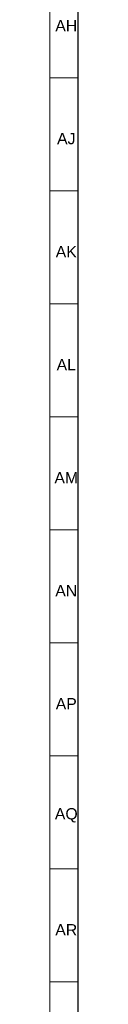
# Model space of a CAD drawing. Header units: millimetres. Extents: x -34 to 6620, y -230 to 4700.
# Tile 82 of 189: x 2 to 7, y 3886 to 4060. Entities that reach past the tile are written whole.
import ezdxf

# ---------------------------------------------------------------- set-up
doc = ezdxf.new("R2010")
doc.units = ezdxf.units.MM
doc.layers.add('1', color=7, linetype='Continuous', true_color=0xffffff)
doc.styles.add('Arial Unicode MS', font='Arial Unicode MS')

msp = doc.modelspace()

# ---------------------------------------------------------------- linework, layer by layer
at = {"layer": '1', "color": 3, "linetype": 'Continuous', "lineweight": 18}
msp.add_line((2, 2), (2, 4698), dxfattribs=at)
at = {"layer": '1', "color": 7, "linetype": 'Continuous', "lineweight": 25}
msp.add_line((7, 7), (7, 4693), dxfattribs=at)
at = {"layer": '1', "color": 3, "linetype": 'Continuous', "lineweight": 13}
for p, q in [((2, 4050), (7, 4050)), ((2, 4030), (7, 4030)), ((2, 4010), (7, 4010)), ((2, 3990), (7, 3990)), ((2, 3970), (7, 3970)), ((2, 3950), (7, 3950)), ((2, 3930), (7, 3930)), ((2, 3910), (7, 3910)), ((2, 3890), (7, 3890))]:
    msp.add_line(p, q, dxfattribs=at)

# ---------------------------------------------------------------- texts
at = {"layer": '1', "color": 3, "linetype": 'Continuous', "lineweight": 13, "char_height": 2, "attachment_point": 7, "line_spacing_factor": 1.069626, "style": 'Arial Unicode MS'}
for s, insert in [('\\W1.0000;AH', (2.959, 4058.243)), ('\\W1.0000;AJ', (3.27, 4038.243)), ('\\W1.0000;AK', (3.036, 4018.243)), ('\\W1.0000;AL', (3.191, 3998.243)), ('\\W1.0000;AM', (2.805, 3978.243)), ('\\W1.0000;AN', (2.959, 3958.243)), ('\\W1.0000;AP', (3.036, 3938.243)), ('\\W1.0000;AQ', (2.882, 3918.226)), ('\\W1.0000;AR', (2.959, 3898.243))]:
    msp.add_mtext(s, dxfattribs=dict(at, insert=insert))

doc.saveas('drawing.dxf')
